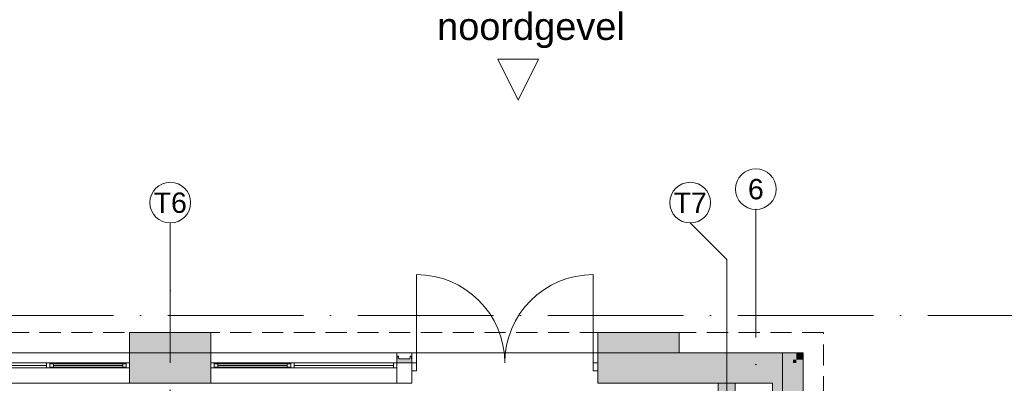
# Model space of a CAD drawing. Header units: millimetres. Extents: x -287545 to 1001608, y -673832 to 307178.
# Tile 37 of 64: x 33481 to 47991, y -4300 to 1064. Entities that reach past the tile are written whole.
import ezdxf
from ezdxf.enums import TextEntityAlignment as Align

# ---------------------------------------------------------------- set-up
doc = ezdxf.new("R2010")
doc.units = ezdxf.units.MM
doc.header["$MEASUREMENT"] = 0
for name, pattern in [('B0701', [468.239987, 311.999989, -156.239998]), ('v1', [2800, 1000, -400, 0, -400, 1000, 0]), ('Wipeout_Contour', [1000, 0, -1000])]:
    doc.linetypes.add(name, pattern=pattern)
for name, color, linetype in [('21 Buitenwanden', 7, 'Continuous'), ('21 Buitenwanden Deuren', 7, 'Continuous'), ('21 Buitenwanden Doorsnede-arcering', 7, 'Continuous'), ('21 Buitenwanden Ramen', 7, 'Continuous'), ('22 C Binnenwanden', 7, 'Continuous'), ('22 C Binnenwanden Doorsnede-arcering', 7, 'Continuous'), ('28 Draagconstructies - Kolommen GVL', 7, 'Continuous'), ('28 Draagconstructies - Kolommen GVL Doorsnede-arcering', 7, 'Continuous'), ('41 Buitenwandafw', 7, 'Continuous'), ('41 Buitenwandafw Doorsnede-arcering', 7, 'Continuous'), ('90 Terrein omgeving', 7, 'Continuous'), ('A Lijn aanzicht', 7, 'Continuous'), ('A Lijn aanzicht 2D arcering', 7, 'Continuous'), ('A Stramien', 7, 'Continuous')]:
    doc.layers.add(name, color=color, linetype=linetype)
doc.styles.add('GENERATED_STYLE_4', font='arial.ttf')

# ---------------------------------------------------------------- blocks, each defined once
blk = doc.blocks.new('Slab_1_1', base_point=(656, -159592))
at = {"layer": '90 Terrein omgeving', "color": 253, "linetype": 'Continuous', "lineweight": 0, "true_color": 0x99a3a6, "flags": 128}
blk.add_lwpolyline([(83441, -38402, 0.026375), (82545, -38813, -0.020839), (81787, -39169, -0.068942), (81026, -39373, -0.076511), (80477, -39351, -0.098735), (79831, -39079, -0.079096), (79228, -38494, -0.024505), (78739, -37774, 0.027053), (78242, -37047, 0.091945), (77641, -36498, 0.126478), (76874, -36287, 0.037205), (76536, -36300), (76536, -35925), (76536, -35850), (77030, -35850), (77030, -7050), (44725, -7050), (44725, -3850), (10025, -3850)], format="xyb", dxfattribs=at)
blk = doc.blocks.new('Wall_92_1', base_point=(44575, -4300))
at = {"layer": '21 Buitenwanden Doorsnede-arcering', "linetype": 'Continuous', "lineweight": 0, "true_color": 0x323232}
for points in [[(44925, -3950), (45025, -3850), (44925, -3850)], [(44925, -3950), (45025, -3950), (45025, -3850)], [(44575, -4300), (44875, -4000), (44575, -4000)], [(44575, -4300), (44875, -4300), (44875, -4000)], [(44875, -4000), (44925, -3950), (44875, -3950)], [(44875, -4000), (44925, -4000), (44925, -3950)], [(44875, -4000), (44875, -7250), (44925, -7250), (44925, -4000)], [(44925, -3950), (44925, -7250), (45025, -7250), (45025, -3950)], [(44575, -4300), (44575, -7250), (44875, -7250), (44875, -4300)]]:
    blk.add_hatch(color=250, dxfattribs=at).paths.add_polyline_path(points)
at = {"layer": '21 Buitenwanden', "color": 9, "linetype": 'Continuous', "lineweight": 0, "flags": 128}
for points in [[(45025, -3850), (44925, -3850)], [(44875, -7250), (44575, -7250)], [(44925, -7250), (44875, -7250)], [(45025, -7250), (44925, -7250)]]:
    blk.add_lwpolyline(points, dxfattribs=at)
at = {"layer": '21 Buitenwanden', "color": 1, "linetype": 'Continuous', "lineweight": 0, "flags": 128}
for points in [[(45025, -7250), (45025, -3850)], [(44575, -4300), (44575, -7250)]]:
    blk.add_lwpolyline(points, dxfattribs=at)
blk = doc.blocks.new('R2 bl ol 27_2')
at = {"layer": '21 Buitenwanden Ramen', "color": 9, "linetype": 'Continuous', "lineweight": 0}
for p, q in [((-1370, 150), (1370, 150)), ((-1370, 150), (-1370, 50)), ((1370, 150), (1370, 50)), ((-1370, 50), (-1370, 0)), ((-1370, 0), (-1370, -72)), ((-1370, 0), (-1370, -72)), ((-1322, 0), (146, 0)), ((194, 0), (1322, 0)), ((1370, 50), (1370, 0)), ((1370, 0), (1370, -72)), ((1370, 0), (1370, -72)), ((-1370, -72), (-1370, -300)), ((-1322, -36), (146, -36)), ((146, -72), (-1322, -72)), ((1322, -72), (194, -72)), ((247, -11.99375), (1269, -11.99375)), ((1370, -72), (1370, -300)), ((-1370, -300), (1370, -300))]:
    blk.add_line(p, q, dxfattribs=at)
at = {"layer": '21 Buitenwanden Ramen', "color": 1, "linetype": 'Continuous', "lineweight": 0}
for p, q in [((-1370, 0), (-1322, 0)), ((-1322, 0), (-1322, -72)), ((146, -72), (146, 0)), ((146, 0), (170, 0)), ((170, 0), (194, 0)), ((194, 0), (194, -62)), ((1322, -62), (1322, 0)), ((1322, 0), (1370, 0)), ((-1322, -72), (-1370, -72)), ((170, -72), (146, -72)), ((194, -72), (170, -72)), ((194, -11.99375), (247, -11.99375)), ((194, -62), (194, -11.99375)), ((194, -62), (194, -72)), ((247, -62), (194, -62)), ((247, -11.99375), (247, -62)), ((247, -11.99375), (1269, -11.99375)), ((247, -36.99688), (1269, -36.99688)), ((1269, -62), (247, -62)), ((1269, -62), (1269, -11.99375)), ((1269, -11.99375), (1322, -11.99375)), ((1322, -62), (1269, -62)), ((1322, -11.99375), (1322, -62)), ((1322, -72), (1322, -62)), ((1370, -72), (1322, -72))]:
    blk.add_line(p, q, dxfattribs=at)
blk = doc.blocks.new('R rechthoekige opening 27')
at = {"layer": '21 Buitenwanden Ramen', "color": 9, "linetype": 'Continuous', "lineweight": 0}
for p, q in [((-110, 186), (110, 186)), ((-110, 0), (-110, 186)), ((110, 0), (110, 186)), ((-110, -114), (-110, 0)), ((110, -114), (110, 0)), ((-110, -164), (-110, -114)), ((110, -164), (110, -114)), ((-110, -264), (-110, -164)), ((-110, -264), (110, -264)), ((110, -264), (110, -164))]:
    blk.add_line(p, q, dxfattribs=at)
blk = doc.blocks.new('D2 bl 27')
at = {"layer": '21 Buitenwanden Deuren', "color": 1, "linetype": 'Continuous', "lineweight": 0}
for p, q in [((-1303, 0), (-1303, 1303)), ((1303, 0), (1303, 1303)), ((-1303, 0), (-1370, 0)), ((-1370, 0), (-1370, -114)), ((-1303, -114), (-1303, 0)), ((1370, 0), (1303, 0)), ((1303, 0), (1303, -114)), ((1370, -114), (1370, 0)), ((-1370, -114), (-1303, -114)), ((1303, -114), (1370, -114))]:
    blk.add_line(p, q, dxfattribs=at)
at = {"layer": '21 Buitenwanden Deuren', "color": 9, "linetype": 'Continuous', "lineweight": 0}
for p, q in [((-1370, 150), (-1370, 50)), ((1370, 150), (1370, 50)), ((-1370, 50), (-1370, 0)), ((-1370, 0), (-1370, -114)), ((-1370, 0), (-1370, -114)), ((1370, 50), (1370, 0)), ((1370, 0), (1370, -114)), ((1370, 0), (1370, -114)), ((-1370, -114), (-1370, -300)), ((1370, -114), (1370, -300))]:
    blk.add_line(p, q, dxfattribs=at)
for centre, start, end in [((-1303, 0), 0, 90), ((1303, 0), 90, 180)]:
    blk.add_arc(centre, 1303, start, end, dxfattribs=at)
blk = doc.blocks.new('Wall_116_1', base_point=(10475, -4300))
at = {"layer": '21 Buitenwanden Doorsnede-arcering', "linetype": 'Continuous', "lineweight": 0, "true_color": 0x323232}
for points in [[(35100, -3950), (36300, -3950), (36300, -3850), (35100, -3850)], [(42000, -3850), (42000, -3950), (44925, -3950), (44925, -3850)], [(35100, -4000), (36300, -4000), (36300, -3950), (35100, -3950)], [(35100, -4000), (35100, -4300), (36300, -4300), (36300, -4000)], [(44875, -3950), (42000, -3950), (42000, -4000), (44875, -4000)], [(42000, -4300), (44575, -4300), (44575, -4000), (42000, -4000)]]:
    blk.add_hatch(color=250, dxfattribs=at).paths.add_polyline_path(points)
at = {"layer": '21 Buitenwanden', "color": 9, "linetype": 'Continuous', "lineweight": 0}
for p, q in [((35100, -3850), (35100, -3950)), ((36300, -3850), (36300, -3950)), ((42000, -3850), (42000, -3950)), ((35100, -3950), (35100, -4000)), ((35100, -4000), (35100, -4072)), ((36300, -3950), (36300, -4000)), ((36300, -4000), (36300, -4072)), ((42000, -3950), (42000, -4000)), ((42000, -4000), (42000, -4114)), ((35100, -4072), (35100, -4300)), ((36300, -4072), (36300, -4300)), ((42000, -4114), (42000, -4300))]:
    blk.add_line(p, q, dxfattribs=at)
at = {"layer": '21 Buitenwanden', "color": 1, "linetype": 'Continuous', "lineweight": 0, "flags": 128}
for points in [[(36300, -3850), (35100, -3850)], [(44925, -3850), (42000, -3850)], [(35100, -4300), (36300, -4300)], [(42000, -4300), (44575, -4300)]]:
    blk.add_lwpolyline(points, dxfattribs=at)
at = {"layer": '21 Buitenwanden Deuren', "color": 1, "linetype": 'Continuous', "lineweight": 0, "xscale": -1, "zscale": 1000}
blk.add_blockref('D2 bl 27', (40630, -4000), dxfattribs=at)
at = {"layer": '21 Buitenwanden Ramen', "color": 1, "linetype": 'Continuous', "lineweight": 0, "zscale": 1000}
blk.add_blockref('R2 bl ol 27_2', (33730, -4000), dxfattribs=at)
at = {"layer": '21 Buitenwanden Ramen', "color": 1, "linetype": 'Continuous', "lineweight": 0, "xscale": -1, "zscale": 1000}
blk.add_blockref('R2 bl ol 27_2', (37670, -4000), dxfattribs=at)
at = {"layer": '21 Buitenwanden Ramen', "color": 1, "linetype": 'Continuous', "lineweight": 0, "zscale": 1000, "rotation": 180}
blk.add_blockref('R rechthoekige opening 27', (39150, -4114), dxfattribs=at)
blk = doc.blocks.new('Wall_137_1', base_point=(43900, -4300))
at = {"layer": '22 C Binnenwanden Doorsnede-arcering', "linetype": 'Continuous', "lineweight": 0, "true_color": 0x323232}
blk.add_hatch(color=250, dxfattribs=at).paths.add_polyline_path([(43775, -4300), (43775, -5600), (44025, -5600), (44025, -4300)])
at = {"layer": '22 C Binnenwanden', "color": 1, "linetype": 'Continuous', "lineweight": 0, "flags": 128}
for points in [[(43775, -4300), (43775, -5600)], [(44025, -4300), (43775, -4300)], [(44025, -5600), (44025, -4300)], [(43775, -5600), (44025, -5600)]]:
    blk.add_lwpolyline(points, dxfattribs=at)
blk = doc.blocks.new('Column_28_1', base_point=(42600, -3700))
at = {"layer": '28 Draagconstructies - Kolommen GVL Doorsnede-arcering', "linetype": 'Continuous', "lineweight": 0, "true_color": 0x323232}
blk.add_hatch(color=250, dxfattribs=at).paths.add_polyline_path([(42000, -3850), (43200, -3850), (43200, -3550), (42000, -3550)])
at = {"layer": '28 Draagconstructies - Kolommen GVL', "color": 5, "linetype": 'Continuous', "lineweight": 0, "flags": 128}
blk.add_lwpolyline([(42000, -3850), (43200, -3850), (43200, -3550), (42000, -3550)], close=True, dxfattribs=at)
blk = doc.blocks.new('Column_29_1', base_point=(35700, -3700))
at = {"layer": '28 Draagconstructies - Kolommen GVL Doorsnede-arcering', "linetype": 'Continuous', "lineweight": 0, "true_color": 0x323232}
blk.add_hatch(color=250, dxfattribs=at).paths.add_polyline_path([(35100, -3850), (36300, -3850), (36300, -3550), (35100, -3550)])
at = {"layer": '28 Draagconstructies - Kolommen GVL', "color": 5, "linetype": 'Continuous', "lineweight": 0, "flags": 128}
blk.add_lwpolyline([(35100, -3850), (36300, -3850), (36300, -3550), (35100, -3550)], close=True, dxfattribs=at)
blk = doc.blocks.new('Elevation_1_1', base_point=(-2741, 479))
at = {"color": 254, "linetype": 'Wipeout_Contour', "lineweight": 0, "ltscale": 122488.852138}
blk.add_wipeout([(40528, 479), (40828, -121), (41128, 479)], dxfattribs=at).dxf.layer = 'A Lijn aanzicht 2D arcering'
at = {"layer": 'A Lijn aanzicht', "color": 2, "linetype": 'Continuous', "lineweight": 0, "flags": 128}
blk.add_lwpolyline([(40528, 479), (41128, 479), (40828, -121)], close=True, dxfattribs=at)
at = {"layer": 'A Lijn aanzicht', "color": 2, "lineweight": 0, "insert": (39633, 644), "char_height": 400, "attachment_point": 7, "style": 'GENERATED_STYLE_4'}
blk.add_mtext('\\A1;{\\pql;\\pt0;\\fArial|b0|i0|c0|p0;\\W1.000000;noordgevel}', dxfattribs=at)
blk = doc.blocks.new('Standard grid marker_8')
at = {"layer": 'A Stramien', "color": 9, "linetype": 'v1', "lineweight": 0, "true_color": 0xc8c8c8}
blk.add_line((0, 0), (79292, 0), dxfattribs=at)
at = {"layer": 'A Stramien', "color": 252, "linetype": 'Continuous', "lineweight": 0, "true_color": 0x969696, "flags": 128}
blk.add_lwpolyline([(79892, 0, 1), (79292, 0, 1)], format="xyb", close=True, dxfattribs=at)
at = {"layer": 'A Stramien', "color": 9, "linetype": 'v1', "lineweight": 0, "true_color": 0xc8c8c8}
blk.add_point((79292, 0), dxfattribs=at)
blk.add_point((79292, 0), dxfattribs=at)
blk.add_point((79292, 0), dxfattribs=at)
at = {"layer": 'A Stramien', "color": 252, "lineweight": 0, "true_color": 0x969696, "style": 'GENERATED_STYLE_4'}
for tag, p in [('AC_MarkerText_1_0', (-81, -69)), ('AC_MarkerText_1_1', (79810, -69))]:
    blk.add_attdef(tag, text='', height=300, rotation=270, dxfattribs=at).set_placement(p, align=Align.TOP_CENTER)
blk = doc.blocks.new('Standard grid marker_10')
at = {"layer": 'A Stramien', "color": 9, "linetype": 'v1', "lineweight": 0, "true_color": 0xc8c8c8}
for p, q in [((1000, 0), (23465, 0)), ((23465, 0), (24465, 0))]:
    blk.add_line(p, q, dxfattribs=at)
at = {"layer": 'A Stramien', "color": 9, "linetype": 'Continuous', "lineweight": 0, "true_color": 0xc8c8c8, "flags": 128}
blk.add_lwpolyline([(25065, 0, 1), (24465, 0, 1)], format="xyb", close=True, dxfattribs=at)
at = {"layer": 'A Stramien', "color": 9, "linetype": 'v1', "lineweight": 0, "true_color": 0xc8c8c8}
blk.add_point((23465, 0), dxfattribs=at)
blk.add_point((23465, 0), dxfattribs=at)
at = {"layer": 'A Stramien', "color": 9, "lineweight": 0, "true_color": 0xc8c8c8, "style": 'GENERATED_STYLE_4'}
blk.add_attdef('AC_MarkerText_1', text='', height=300, rotation=270, dxfattribs=at).set_placement((24983, -69), align=Align.TOP_CENTER)
blk = doc.blocks.new('Standard grid marker_11')
at = {"layer": 'A Stramien', "color": 9, "linetype": 'v1', "lineweight": 0, "true_color": 0xc8c8c8}
for p, q in [((23926, 0), (24465, 538)), ((538, 0), (23926, 0))]:
    blk.add_line(p, q, dxfattribs=at)
at = {"layer": 'A Stramien', "color": 9, "linetype": 'Continuous', "lineweight": 0, "true_color": 0xc8c8c8, "flags": 128}
blk.add_lwpolyline([(25065, 538, 1), (24465, 538, 1)], format="xyb", close=True, dxfattribs=at)
at = {"layer": 'A Stramien', "color": 9, "linetype": 'v1', "lineweight": 0, "true_color": 0xc8c8c8}
for p in [(24465, 538), (23926, 0)]:
    blk.add_point(p, dxfattribs=at)
at = {"layer": 'A Stramien', "color": 9, "lineweight": 0, "true_color": 0xc8c8c8, "style": 'GENERATED_STYLE_4'}
blk.add_attdef('AC_MarkerText_1', text='', height=300, rotation=270, dxfattribs=at).set_placement((24983, 470), align=Align.TOP_CENTER)
blk = doc.blocks.new('Standard grid marker_16')
at = {"layer": 'A Stramien', "color": 9, "linetype": 'v1', "lineweight": 0, "true_color": 0xc8c8c8}
blk.add_line((1000, 0), (77466, 0), dxfattribs=at)
at = {"layer": 'A Stramien', "color": 252, "lineweight": 0, "true_color": 0x969696, "style": 'GENERATED_STYLE_4'}
for tag, p in [('AC_MarkerText_1_0', (-300, 150)), ('AC_MarkerText_1_1', (78766, 150))]:
    blk.add_attdef(tag, text='', height=300, dxfattribs=at).set_placement(p, align=Align.TOP_CENTER)
blk = doc.blocks.new('Column_153_1', base_point=(39150, -4000))
at = {"layer": '41 Buitenwandafw Doorsnede-arcering', "linetype": 'Continuous', "lineweight": 0, "true_color": 0x323232}
for points in [[(39260, -4000), (39255, -3900), (39237, -3900), (39232, -3937), (39068, -3937), (39063, -3900), (39045, -3900), (39040, -4000), (39042, -4000), (39047, -3902), (39061, -3902), (39066, -3939), (39234, -3939), (39239, -3902), (39253, -3902), (39258, -4000)], [(39047, -3902), (39042, -4000), (39258, -4000), (39253, -3902), (39239, -3902), (39234, -3939), (39066, -3939), (39061, -3902)]]:
    blk.add_hatch(color=250, dxfattribs=at).paths.add_polyline_path(points)
at = {"layer": '41 Buitenwandafw', "color": 2, "linetype": 'Continuous', "lineweight": 0, "flags": 128}
for points in [[(39258, -4000), (39260, -4000), (39255, -3900), (39237, -3900), (39232, -3937), (39068, -3937), (39063, -3900), (39045, -3900), (39040, -4000), (39042, -4000)], [(39042, -4000), (39258, -4000)]]:
    blk.add_lwpolyline(points, dxfattribs=at)

msp = doc.modelspace()

# ---------------------------------------------------------------- linework, layer by layer
at = {"color": 4, "linetype": 'B0701', "lineweight": 0}
msp.add_lwpolyline([(45325, -3550), (3575, -3550), (3575, -25110), (45325, -25110)], close=True, dxfattribs=at)

# ---------------------------------------------------------------- block references
at = {"layer": '21 Buitenwanden', "color": 1, "lineweight": 0}
for name, p in [('Wall_116_1', (10475, -4300)), ('Wall_92_1', (44575, -4300))]:
    msp.add_blockref(name, p, dxfattribs=at)
at = {"layer": '22 C Binnenwanden', "color": 1, "lineweight": 0}
msp.add_blockref('Wall_137_1', (43900, -4300), dxfattribs=at)
at = {"layer": '28 Draagconstructies - Kolommen GVL', "color": 5, "lineweight": 0}
for name, p in [('Column_29_1', (35700, -3700)), ('Column_28_1', (42600, -3700))]:
    msp.add_blockref(name, p, dxfattribs=at)
at = {"layer": '41 Buitenwandafw', "color": 3, "lineweight": 0}
msp.add_blockref('Column_153_1', (39150, -4000), dxfattribs=at)
at = {"layer": '90 Terrein omgeving', "color": 253, "linetype": 'Continuous', "lineweight": 0, "true_color": 0x99a3a6}
msp.add_blockref('Slab_1_1', (655.9, -159592.5), dxfattribs=at)
at = {"layer": 'A Stramien', "color": 1, "linetype": 'Continuous', "lineweight": 0}
ref = msp.add_blockref('Standard grid marker_8', (44330, -81027.3), dxfattribs=dict(at, zscale=1000, rotation=90))
ref.add_attrib('AC_MarkerText_1_1', '6', dxfattribs={"color": 252, "lineweight": 0, "true_color": 0x969696, "height": 300, "rotation": 360, "style": 'GENERATED_STYLE_4'}).set_placement((44330, -1285.4), align=Align.TOP_CENTER)
ref = msp.add_blockref('Standard grid marker_10', (35700, -26400), dxfattribs=dict(at, zscale=1000, rotation=90))
ref.add_attrib('AC_MarkerText_1', 'T6', dxfattribs={"color": 9, "lineweight": 0, "true_color": 0xc8c8c8, "height": 300, "rotation": 360, "style": 'GENERATED_STYLE_4'}).set_placement((35700, -1485.4), align=Align.TOP_CENTER)
ref = msp.add_blockref('Standard grid marker_11', (43900, -26400), dxfattribs=dict(at, zscale=1000, rotation=90))
ref.add_attrib('AC_MarkerText_1', 'T7', dxfattribs={"color": 9, "lineweight": 0, "true_color": 0xc8c8c8, "height": 300, "rotation": 360, "style": 'GENERATED_STYLE_4'}).set_placement((43361.8, -1485.4), align=Align.TOP_CENTER)
at = {"layer": 'A Stramien', "color": 1, "linetype": 'Continuous', "lineweight": 0, "zscale": 1000}
msp.add_blockref('Standard grid marker_16', (2060.4, -3300), dxfattribs=at)

# ---------------------------------------------------------------- next in the draw order: block references
at = {"layer": 'A Lijn aanzicht', "color": 2, "lineweight": 0}
msp.add_blockref('Elevation_1_1', (-2740.6, 479.2), dxfattribs=at)

doc.saveas('drawing.dxf')
